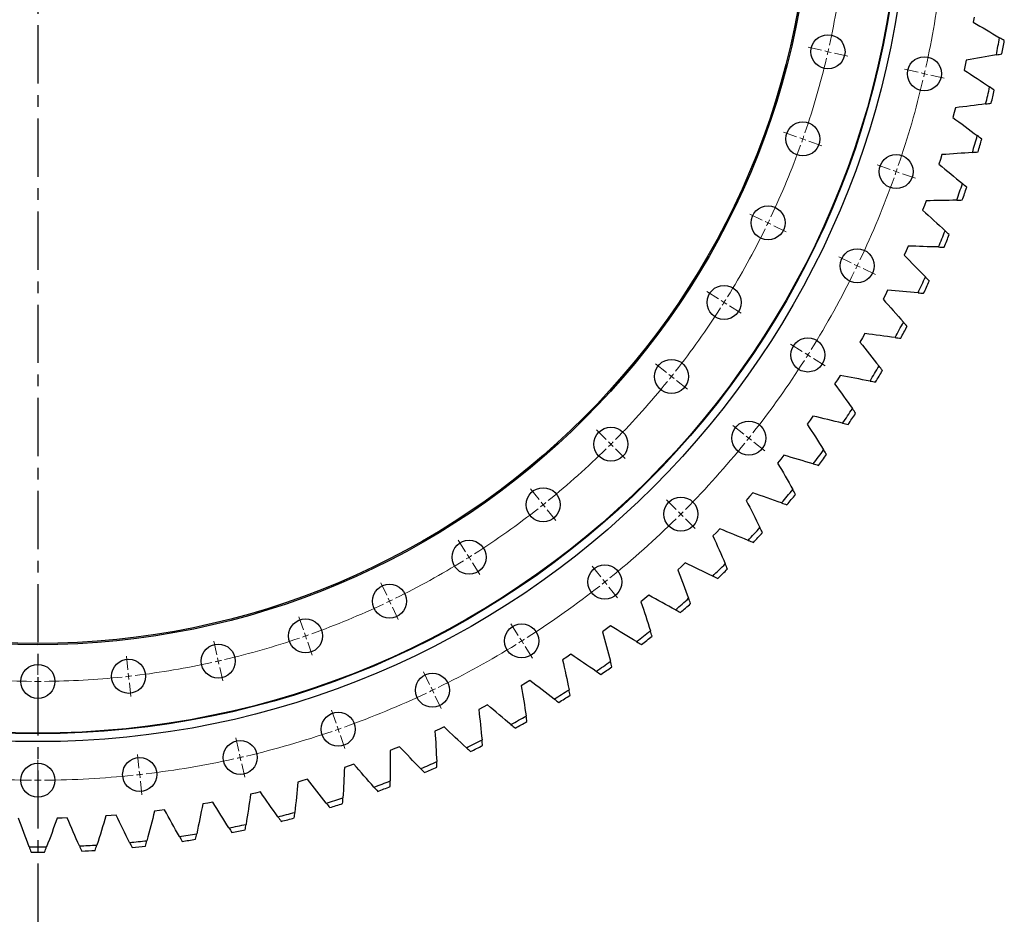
# Model space of a CAD drawing. Header units: millimetres. Extents: x -229 to 6561, y 5389 to 10576.
# Tile 6 of 14: x 1468 to 2219, y 8559 to 9252. Entities that reach past the tile are written whole.
import ezdxf

# ---------------------------------------------------------------- set-up
doc = ezdxf.new("R2010")
doc.units = ezdxf.units.MM
doc.header["$LTSCALE"] = 20
doc.linetypes.add('CENTER', pattern=[10.16, 6.35, -1.27, 1.27, -1.27])

msp = doc.modelspace()

# ---------------------------------------------------------------- linework, layer by layer
at = {"linetype": 'CENTER', "ltscale": 0.35}
msp.add_line((1481.59, 10172.74), (1481.59, 8558.61), dxfattribs=at)
at = {"color": 7, "linetype": 'Continuous', "lineweight": 25}
for p, q in [((2196.09, 9254.39), (2195.47, 9250.59)), ((2190.17, 9221.54), (2189.41, 9217.76)), ((2189.41, 9217.76), (2188.6, 9214)), ((2181.81, 9185.25), (2180.86, 9181.52)), ((2180.86, 9181.52), (2179.85, 9177.8)), ((2170.45, 9145.77), (2169.25, 9142.11)), ((2171.6, 9149.44), (2170.45, 9145.77)), ((2158.22, 9110.6), (2156.83, 9107)), ((2159.55, 9114.21), (2158.22, 9110.6)), ((2145.71, 9079.64), (2144.19, 9076.1)), ((2144.19, 9076.1), (2142.62, 9072.58)), ((2128.4, 9042.38), (2126.66, 9038.94)), ((2130.1, 9045.83), (2128.4, 9042.38)), ((2112.78, 9012.87), (2110.9, 9009.51)), ((2110.9, 9009.51), (2108.98, 9006.17)), ((2093.78, 8980.85), (2091.73, 8977.58)), ((2091.73, 8977.58), (2089.64, 8974.35)), ((2073.15, 8949.84), (2070.95, 8946.69)), ((2070.95, 8946.69), (2068.69, 8943.57)), ((2050.96, 8919.94), (2048.6, 8916.9)), ((2048.6, 8916.9), (2046.18, 8913.9)), ((2027.26, 8891.22), (2024.74, 8888.31)), ((2024.74, 8888.31), (2022.18, 8885.44)), ((1999.45, 8860.98), (1996.74, 8858.24)), ((2002.12, 8863.76), (1999.45, 8860.98)), ((1975.59, 8837.63), (1972.78, 8834.99)), ((1972.78, 8834.99), (1969.94, 8832.4)), ((1944.81, 8810.41), (1941.84, 8807.97)), ((1947.75, 8812.9), (1944.81, 8810.41)), ((1915.61, 8787.3), (1912.51, 8785.01)), ((1918.68, 8789.64), (1915.61, 8787.3)), ((1885.26, 8765.73), (1882.05, 8763.6)), ((1888.44, 8767.9), (1885.26, 8765.73)), ((1857.13, 8747.75), (1853.84, 8745.74)), ((1853.84, 8745.74), (1850.53, 8743.78)), ((1821.44, 8727.4), (1818.02, 8725.61)), ((1824.82, 8729.23), (1821.44, 8727.4)), ((1788.13, 8710.75), (1784.63, 8709.14)), ((1791.6, 8712.41), (1788.13, 8710.75)), ((1754.01, 8695.84), (1750.43, 8694.41)), ((1757.56, 8697.32), (1754.01, 8695.84)), ((1719.16, 8682.7), (1715.52, 8681.46)), ((1722.79, 8684), (1719.16, 8682.7)), ((1687.38, 8672.48), (1683.69, 8671.38)), ((1683.69, 8671.38), (1679.98, 8670.33)), ((1647.68, 8661.9), (1643.93, 8661.04)), ((1651.42, 8662.81), (1647.68, 8661.9)), ((1611.23, 8654.28), (1607.44, 8653.62)), ((1615.01, 8655), (1611.23, 8654.28)), ((1500.21, 8642.8), (1496.36, 8642.73)), ((1504.06, 8642.93), (1500.21, 8642.8)), ((1537.4, 8644.72), (1533.55, 8644.45)), ((1541.23, 8645.04), (1537.4, 8644.72)), ((1574.44, 8648.55), (1570.61, 8648.08)), ((1578.25, 8649.07), (1574.44, 8648.55))]:
    msp.add_line(p, q, dxfattribs=at)
at = {"color": 0, "linetype": 'Continuous', "lineweight": 18}
for p, q in [((2079.71, 9229.16), (2069.47, 9231.49)), ((2084.58, 9228.05), (2082.15, 9228.6)), ((2084.58, 9228.05), (2087.02, 9227.49)), ((2089.46, 9226.93), (2099.69, 9224.6)), ((2153.32, 9212.36), (2143.08, 9214.69)), ((2158.19, 9211.25), (2155.75, 9211.8)), ((2158.19, 9211.25), (2160.63, 9210.69)), ((2163.06, 9210.13), (2173.3, 9207.8)), ((2060.66, 9163.05), (2050.75, 9166.52)), ((2065.38, 9161.4), (2063.02, 9162.22)), ((2065.38, 9161.4), (2067.74, 9160.57)), ((2070.1, 9159.75), (2080.01, 9156.28)), ((2131.93, 9138.11), (2122.01, 9141.58)), ((2136.64, 9136.46), (2134.29, 9137.29)), ((2136.64, 9136.46), (2139, 9135.64)), ((2141.36, 9134.81), (2151.27, 9131.34)), ((2034.33, 9099.49), (2024.87, 9104.04)), ((2038.84, 9097.32), (2036.59, 9098.4)), ((2038.84, 9097.32), (2041.09, 9096.23)), ((2043.34, 9095.15), (2052.8, 9090.59)), ((2102.36, 9066.73), (2092.9, 9071.28)), ((2106.86, 9064.56), (2104.61, 9065.64)), ((2106.86, 9064.56), (2109.11, 9063.47)), ((2111.37, 9062.39), (2120.83, 9057.83)), ((2001.05, 9039.27), (1992.16, 9044.86)), ((2005.29, 9036.61), (2003.17, 9037.94)), ((2005.29, 9036.61), (2007.41, 9035.28)), ((2009.52, 9033.95), (2018.41, 9028.37)), ((2064.98, 8999.1), (2056.09, 9004.69)), ((2069.22, 8996.44), (2067.1, 8997.77)), ((2069.22, 8996.44), (2071.33, 8995.11)), ((1961.24, 8983.16), (1953.03, 8989.71)), ((2073.45, 8993.78), (2082.34, 8988.2)), ((1965.15, 8980.05), (1963.2, 8981.61)), ((1965.15, 8980.05), (1967.11, 8978.49)), ((1969.06, 8976.93), (1977.27, 8970.38)), ((2020.27, 8936.09), (2012.06, 8942.64)), ((1915.4, 8931.86), (1907.98, 8939.29)), ((1918.94, 8928.33), (1917.17, 8930.1)), ((1918.94, 8928.33), (1920.7, 8926.56)), ((2024.18, 8932.97), (2022.23, 8934.53)), ((2024.18, 8932.97), (2026.14, 8931.41)), ((2028.09, 8929.86), (2036.3, 8923.31)), ((1922.47, 8924.79), (1929.9, 8917.37)), ((1864.1, 8886.02), (1857.55, 8894.23)), ((1867.22, 8882.11), (1865.66, 8884.07)), ((1968.79, 8878.48), (1961.36, 8885.9)), ((1867.22, 8882.11), (1868.78, 8880.16)), ((1870.34, 8878.2), (1876.88, 8869.99)), ((1972.32, 8874.94), (1970.55, 8876.71)), ((1972.32, 8874.94), (1974.09, 8873.18)), ((1975.86, 8871.41), (1983.28, 8863.98)), ((1807.99, 8846.21), (1802.41, 8855.1)), ((1810.65, 8841.98), (1809.32, 8844.09)), ((1810.65, 8841.98), (1811.98, 8839.86)), ((1813.31, 8837.74), (1818.9, 8828.85)), ((1911.17, 8826.99), (1904.63, 8835.2)), ((1747.78, 8812.93), (1743.22, 8822.39)), ((1914.29, 8823.08), (1912.73, 8825.04)), ((1914.29, 8823.08), (1915.85, 8821.13)), ((1917.41, 8819.17), (1923.96, 8810.97)), ((1749.95, 8808.43), (1748.86, 8810.68)), ((1749.95, 8808.43), (1751.03, 8806.17)), ((1752.12, 8803.92), (1756.67, 8794.46)), ((1684.22, 8786.6), (1680.75, 8796.51)), ((1848.16, 8782.28), (1842.57, 8791.17)), ((1618.11, 8767.56), (1615.77, 8777.79)), ((1685.87, 8781.88), (1685.04, 8784.24)), ((1685.87, 8781.88), (1686.69, 8779.52)), ((1687.52, 8777.16), (1690.99, 8767.25)), ((1850.82, 8778.05), (1849.49, 8780.17)), ((1850.82, 8778.05), (1852.15, 8775.93)), ((1853.48, 8773.81), (1859.07, 8764.92)), ((1481.59, 8752.17), (1481.59, 8762.67)), ((1550.28, 8756.03), (1549.1, 8766.47)), ((1619.22, 8762.68), (1618.66, 8765.12)), ((1619.22, 8762.68), (1619.78, 8760.24)), ((1620.33, 8757.81), (1622.67, 8747.57)), ((1481.59, 8747.17), (1481.59, 8749.67)), ((1481.59, 8747.17), (1481.59, 8744.67)), ((1550.84, 8751.06), (1550.56, 8753.55)), ((1550.84, 8751.06), (1551.12, 8748.58)), ((1780.54, 8744.91), (1775.98, 8754.37)), ((1481.59, 8742.17), (1481.59, 8731.67)), ((1551.4, 8746.1), (1552.58, 8735.66)), ((1782.71, 8740.4), (1781.62, 8742.66)), ((1782.71, 8740.4), (1783.79, 8738.15)), ((1784.87, 8735.9), (1789.43, 8726.44)), ((1709.15, 8715.34), (1705.68, 8725.25)), ((1710.8, 8710.62), (1709.98, 8712.98)), ((1710.8, 8710.62), (1711.63, 8708.26)), ((1634.91, 8693.95), (1632.57, 8704.19)), ((1712.45, 8705.9), (1715.92, 8695.99)), ((1481.59, 8676.67), (1481.59, 8687.17)), ((1558.73, 8681.01), (1557.56, 8691.44)), ((1636.02, 8689.08), (1635.46, 8691.51)), ((1636.02, 8689.08), (1636.58, 8686.64)), ((1637.13, 8684.2), (1639.47, 8673.96)), ((1481.59, 8671.67), (1481.59, 8674.17)), ((1559.29, 8676.04), (1559.01, 8678.52)), ((1559.29, 8676.04), (1559.57, 8673.55)), ((1481.59, 8671.67), (1481.59, 8669.17)), ((1481.59, 8666.67), (1481.59, 8656.17)), ((1559.85, 8671.07), (1561.03, 8660.64))]:
    msp.add_line(p, q, dxfattribs=at)
at = {"color": 7, "linetype": 'Continuous', "lineweight": 25}
for centre, radius in [((1481.59, 9365.67), 664.5), ((1481.59, 9365.67), 658.5), ((1481.59, 9365.67), 658), ((1481.59, 9365.67), 590.5), ((1481.59, 9365.67), 589.5), ((2084.58, 9228.05), 13), ((2158.19, 9211.25), 13), ((2065.38, 9161.4), 13), ((2136.64, 9136.46), 13), ((2038.84, 9097.32), 13), ((2106.86, 9064.56), 13), ((2005.29, 9036.61), 13), ((2069.22, 8996.44), 13), ((1965.15, 8980.05), 13), ((2024.18, 8932.97), 13), ((1918.94, 8928.33), 13), ((1867.22, 8882.11), 13), ((1972.32, 8874.94), 13), ((1810.65, 8841.98), 13), ((1914.29, 8823.08), 13), ((1749.95, 8808.43), 13), ((1685.87, 8781.88), 13), ((1850.82, 8778.05), 13), ((1619.22, 8762.68), 13), ((1550.84, 8751.06), 13), ((1481.59, 8747.17), 13), ((1782.71, 8740.4), 13), ((1710.8, 8710.62), 13), ((1636.02, 8689.08), 13), ((1559.29, 8676.04), 13), ((1481.59, 8671.67), 13)]:
    msp.add_circle(centre, radius, dxfattribs=at)
at = {"color": 0, "linetype": 'Continuous', "lineweight": 18}
for radius, start, end in [(618.5, 347.60604, 353.10825), (694, 347.55565, 353.15863), (618.5, 346.91127, 347.14286), (618.5, 347.14286, 347.37445), (618.5, 341.17747, 346.67967), (694, 347.14286, 347.34925), (694, 341.12708, 346.73006), (694, 346.93646, 347.14286), (618.5, 340.48269, 340.71429), (618.5, 340.71429, 340.94588), (618.5, 334.7489, 340.2511), (694, 340.71429, 340.92068), (694, 334.69851, 340.30149), (694, 340.50789, 340.71429), (618.5, 328.32033, 333.82253), (618.5, 334.05412, 334.28571), (618.5, 334.28571, 334.51731), (694, 334.07932, 334.28571), (694, 334.28571, 334.49211), (694, 328.26994, 333.87292), (618.5, 327.62555, 327.85714), (618.5, 327.85714, 328.08873), (618.5, 321.89175, 327.39396), (694, 327.65075, 327.85714), (694, 327.85714, 328.06354), (694, 321.84137, 327.44435), (618.5, 321.19698, 321.42857), (618.5, 321.42857, 321.66016), (618.5, 315.46318, 320.96539), (694, 321.42857, 321.63497), (618.5, 314.76841, 315), (618.5, 315, 315.23159), (694, 315.41279, 321.01578), (694, 321.22217, 321.42857), (618.5, 309.03461, 314.53682), (618.5, 308.57143, 308.80302), (618.5, 302.60604, 308.10825), (618.5, 308.33984, 308.57143), (694, 314.7936, 315), (694, 315, 315.2064), (694, 308.98422, 314.58721), (618.5, 296.17747, 301.67967), (618.5, 301.91127, 302.14286), (618.5, 302.14286, 302.37445), (694, 308.36503, 308.57143), (694, 308.57143, 308.77783), (694, 302.55565, 308.15863), (618.5, 295.48269, 295.71429), (618.5, 295.71429, 295.94588), (618.5, 289.7489, 295.2511), (618.5, 283.32033, 288.82253), (618.5, 289.05412, 289.28571), (618.5, 289.28571, 289.51731), (694, 301.93646, 302.14286), (694, 302.14286, 302.34925), (694, 296.12708, 301.73006), (618.5, 282.62555, 282.85714), (618.5, 282.85714, 283.08873), (618.5, 276.89175, 282.39396), (618.5, 264.03461, 269.53682), (618.5, 269.76841, 270), (618.5, 270, 270.23159), (618.5, 270.46318, 275.96539), (618.5, 276.19698, 276.42857), (618.5, 276.42857, 276.66016), (694, 295.50789, 295.71429), (694, 295.71429, 295.92068), (694, 289.69851, 295.30149), (694, 289.07932, 289.28571), (694, 289.28571, 289.49211), (694, 283.26994, 288.87292), (694, 276.84137, 282.44435), (694, 282.65075, 282.85714), (694, 282.85714, 283.06354), (694, 263.98422, 269.58721), (694, 270.41279, 276.01578), (694, 276.22217, 276.42857), (694, 276.42857, 276.63497), (694, 269.7936, 270), (694, 270, 270.2064)]:
    msp.add_arc((1481.59, 9365.67), radius, start, end, dxfattribs=at)
at = {"color": 7, "linetype": 'Continuous', "lineweight": 25}
for radius, start, end in [(744.8, 349.15879, 350.18547), (748.8, 349.27966, 350.0646), (744.8, 346.20797, 347.23465), (748.8, 346.32884, 347.11378), (744.8, 343.25715, 344.28383), (748.8, 343.37803, 344.16296), (744.8, 340.30633, 341.33301), (748.8, 340.42721, 341.21214), (744.8, 337.35551, 338.38219), (748.8, 337.47639, 338.26132), (744.8, 334.40469, 335.43137), (748.8, 334.52557, 335.3105), (744.8, 331.45388, 332.48055), (748.8, 331.57475, 332.35968), (744.8, 328.50306, 329.52973), (748.8, 328.62393, 329.40886), (744.8, 325.55224, 326.57891), (748.8, 325.67311, 326.45804), (744.8, 322.60142, 323.62809), (748.8, 322.72229, 323.50722), (744.8, 319.6506, 320.67727), (748.8, 319.77147, 320.5564), (744.8, 316.69978, 317.72645), (748.8, 316.82065, 317.60558), (744.8, 313.74896, 314.77563), (748.8, 313.86983, 314.65476), (744.8, 310.79814, 311.82481), (748.8, 310.91901, 311.70394), (744.8, 307.84732, 308.87399), (748.8, 307.96819, 308.75312), (744.8, 304.8965, 305.92317), (748.8, 305.01737, 305.8023), (744.8, 301.94568, 302.97235), (748.8, 302.06655, 302.85148), (744.8, 298.99486, 300.02153), (748.8, 299.11573, 299.90066), (744.8, 296.04404, 297.07072), (748.8, 296.16491, 296.94984), (744.8, 293.09322, 294.1199), (748.8, 293.21409, 293.99902), (744.8, 290.1424, 291.16908), (748.8, 290.26327, 291.0482), (744.8, 287.19158, 288.21826), (748.8, 287.31245, 288.09738), (744.8, 284.24076, 285.26744), (748.8, 284.36163, 285.14657), (744.8, 281.28994, 282.31662), (744.8, 278.33912, 279.3658), (748.8, 281.41081, 282.19575), (744.8, 269.48666, 270.51334), (744.8, 272.43748, 273.46416), (744.8, 275.3883, 276.41498), (748.8, 275.50917, 276.29411), (748.8, 278.45999, 279.24493), (748.8, 269.60753, 270.39247), (748.8, 272.55835, 273.34329)]:
    msp.add_arc((1481.59, 9365.67), radius, start, end, dxfattribs=at)
for points in [[(2195.47, 9250.59), (2202.18, 9246.7), (2208.86, 9242.74), (2215.49, 9238.72)], [(2219.16, 9236.48), (2217.94, 9237.23), (2216.71, 9237.97), (2215.49, 9238.72)], [(2213.1, 9225.59), (2205.47, 9224.16), (2197.83, 9222.81), (2190.17, 9221.54)], [(2213.1, 9225.59), (2214.5, 9225.85), (2215.91, 9226.12), (2217.32, 9226.39)], [(2188.6, 9214), (2195.1, 9209.77), (2201.56, 9205.47), (2207.98, 9201.1)], [(2211.53, 9198.68), (2210.35, 9199.49), (2209.17, 9200.3), (2207.98, 9201.1)], [(2204.92, 9188.12), (2197.22, 9187.08), (2189.52, 9186.13), (2181.81, 9185.25)], [(2204.92, 9188.12), (2206.34, 9188.31), (2207.76, 9188.5), (2209.17, 9188.7)], [(2179.85, 9177.8), (2186.13, 9173.24), (2192.36, 9168.62), (2198.55, 9163.93)], [(2201.97, 9161.33), (2200.83, 9162.2), (2199.69, 9163.06), (2198.55, 9163.93)], [(2194.82, 9151.12), (2187.08, 9150.48), (2179.34, 9149.92), (2171.6, 9149.44)], [(2194.82, 9151.12), (2196.24, 9151.23), (2197.67, 9151.35), (2199.1, 9151.48)], [(2169.25, 9142.11), (2175.29, 9137.23), (2181.27, 9132.29), (2187.21, 9127.29)], [(2190.49, 9124.51), (2189.4, 9125.44), (2188.31, 9126.37), (2187.21, 9127.29)], [(2182.82, 9114.68), (2175.07, 9114.45), (2167.31, 9114.29), (2159.55, 9114.21)], [(2182.82, 9114.68), (2184.26, 9114.73), (2185.69, 9114.77), (2187.12, 9114.82)], [(2156.83, 9107), (2162.61, 9101.82), (2168.33, 9096.58), (2174, 9091.28)], [(2177.14, 9088.34), (2176.09, 9089.32), (2175.05, 9090.3), (2174, 9091.28)], [(2168.97, 9078.92), (2161.21, 9079.08), (2153.46, 9079.32), (2145.71, 9079.64)], [(2168.97, 9078.92), (2170.41, 9078.89), (2171.84, 9078.86), (2173.27, 9078.84)], [(2142.62, 9072.58), (2148.12, 9067.11), (2153.57, 9061.58), (2158.96, 9056)], [(2161.94, 9052.9), (2160.95, 9053.94), (2159.95, 9054.97), (2158.96, 9056)], [(2153.3, 9043.91), (2145.56, 9044.47), (2137.83, 9045.11), (2130.1, 9045.83)], [(2153.3, 9043.91), (2154.73, 9043.81), (2156.16, 9043.71), (2157.59, 9043.61)], [(2126.66, 9038.94), (2131.87, 9033.2), (2137.02, 9027.4), (2142.12, 9021.54)], [(2144.93, 9018.29), (2144, 9019.38), (2143.06, 9020.46), (2142.12, 9021.54)], [(2135.85, 9009.76), (2128.14, 9010.72), (2120.45, 9011.76), (2112.78, 9012.87)], [(2108.98, 9006.17), (2113.89, 9000.16), (2118.74, 8994.1), (2123.53, 8987.99)], [(2135.85, 9009.76), (2137.27, 9009.58), (2138.69, 9009.41), (2140.11, 9009.24)], [(2126.17, 8984.6), (2125.29, 8985.74), (2124.41, 8986.87), (2123.53, 8987.99)], [(2116.66, 8976.55), (2109.01, 8977.91), (2101.39, 8979.34), (2093.78, 8980.85)], [(2089.64, 8974.35), (2094.24, 8968.1), (2098.77, 8961.8), (2103.23, 8955.45)], [(2116.66, 8976.55), (2118.07, 8976.3), (2119.48, 8976.05), (2120.89, 8975.81)], [(2095.78, 8944.38), (2088.22, 8946.12), (2080.68, 8947.94), (2073.15, 8949.84)], [(2105.7, 8951.93), (2104.88, 8953.1), (2104.06, 8954.28), (2103.23, 8955.45)], [(2068.69, 8943.57), (2072.96, 8937.08), (2077.16, 8930.56), (2081.29, 8923.99)], [(2095.78, 8944.38), (2097.18, 8944.05), (2098.58, 8943.73), (2099.97, 8943.42)], [(2073.28, 8913.32), (2065.82, 8915.45), (2058.38, 8917.66), (2050.96, 8919.94)], [(2083.57, 8920.35), (2082.82, 8921.56), (2082.05, 8922.78), (2081.29, 8923.99)], [(2046.18, 8913.9), (2050.11, 8907.21), (2053.97, 8900.48), (2057.76, 8893.7)], [(2073.28, 8913.32), (2074.66, 8912.92), (2076.04, 8912.53), (2077.42, 8912.14)], [(2049.21, 8883.46), (2041.87, 8885.97), (2034.55, 8888.56), (2027.26, 8891.22)], [(2059.85, 8889.95), (2059.16, 8891.2), (2058.46, 8892.45), (2057.76, 8893.7)], [(2022.18, 8885.44), (2025.76, 8878.55), (2029.26, 8871.63), (2032.7, 8864.67)], [(2049.21, 8883.46), (2050.57, 8882.99), (2051.92, 8882.53), (2053.28, 8882.07)], [(2023.63, 8854.88), (2016.43, 8857.76), (2009.26, 8860.73), (2002.12, 8863.76)], [(2034.59, 8860.81), (2033.96, 8862.1), (2033.33, 8863.38), (2032.7, 8864.67)], [(1996.74, 8858.24), (1999.96, 8851.18), (2003.1, 8844.09), (2006.18, 8836.96)], [(2023.63, 8854.88), (2024.96, 8854.34), (2026.29, 8853.81), (2027.63, 8853.28)], [(1996.62, 8827.65), (1989.57, 8830.9), (1982.56, 8834.23), (1975.59, 8837.63)], [(1969.94, 8832.4), (1972.79, 8825.18), (1975.56, 8817.94), (1978.26, 8810.66)], [(2007.87, 8833.01), (2007.31, 8834.33), (2006.74, 8835.65), (2006.18, 8836.96)], [(1996.62, 8827.65), (1997.92, 8827.05), (1999.22, 8826.45), (2000.52, 8825.85)], [(1941.84, 8807.97), (1944.31, 8800.61), (1946.71, 8793.23), (1949.03, 8785.83)], [(1968.24, 8801.85), (1961.37, 8805.46), (1954.54, 8809.15), (1947.75, 8812.9)], [(1979.75, 8806.63), (1979.26, 8807.97), (1978.76, 8809.32), (1978.26, 8810.66)], [(1968.24, 8801.85), (1969.51, 8801.18), (1970.78, 8800.52), (1972.05, 8799.85)], [(1912.51, 8785.01), (1914.61, 8777.54), (1916.62, 8770.05), (1918.56, 8762.53)], [(1938.57, 8777.54), (1931.9, 8781.51), (1925.26, 8785.54), (1918.68, 8789.64)], [(1950.31, 8781.72), (1949.89, 8783.09), (1949.46, 8784.46), (1949.03, 8785.83)], [(1938.57, 8777.54), (1939.8, 8776.81), (1941.03, 8776.08), (1942.27, 8775.36)], [(1882.05, 8763.6), (1883.76, 8756.03), (1885.39, 8748.44), (1886.94, 8740.84)], [(1907.69, 8754.8), (1901.23, 8759.1), (1894.81, 8763.47), (1888.44, 8767.9)], [(1919.63, 8758.37), (1919.28, 8759.76), (1918.92, 8761.15), (1918.56, 8762.53)], [(1907.69, 8754.8), (1908.88, 8754.01), (1910.07, 8753.21), (1911.27, 8752.42)], [(1875.67, 8733.67), (1869.44, 8738.3), (1863.26, 8742.99), (1857.13, 8747.75)], [(1850.53, 8743.78), (1851.84, 8736.13), (1853.08, 8728.47), (1854.23, 8720.8)], [(1887.79, 8736.62), (1887.51, 8738.03), (1887.22, 8739.43), (1886.94, 8740.84)], [(1875.67, 8733.67), (1876.82, 8732.82), (1877.98, 8731.97), (1879.13, 8731.12)], [(1818.02, 8725.61), (1818.94, 8717.91), (1819.78, 8710.2), (1820.54, 8702.47)], [(1842.62, 8714.23), (1836.63, 8719.17), (1830.7, 8724.17), (1824.82, 8729.23)], [(1854.86, 8716.55), (1854.66, 8717.97), (1854.45, 8719.38), (1854.23, 8720.8)], [(1808.6, 8696.5), (1802.88, 8701.75), (1797.21, 8707.05), (1791.6, 8712.41)], [(1842.62, 8714.23), (1843.72, 8713.31), (1844.83, 8712.4), (1845.94, 8711.49)], [(1784.63, 8709.14), (1785.15, 8701.4), (1785.59, 8693.65), (1785.95, 8685.9)], [(1820.95, 8698.19), (1820.82, 8699.62), (1820.68, 8701.05), (1820.54, 8702.47)], [(1750.43, 8694.41), (1750.55, 8686.66), (1750.59, 8678.9), (1750.55, 8671.13)], [(1773.72, 8680.56), (1768.28, 8686.09), (1762.89, 8691.68), (1757.56, 8697.32)], [(1808.6, 8696.5), (1809.66, 8695.54), (1810.72, 8694.57), (1811.78, 8693.61)], [(1715.52, 8681.46), (1715.24, 8673.71), (1714.88, 8665.96), (1714.44, 8658.21)], [(1738.06, 8666.43), (1732.91, 8672.23), (1727.82, 8678.09), (1722.79, 8684)], [(1773.72, 8680.56), (1774.73, 8679.54), (1775.73, 8678.52), (1776.74, 8677.5)], [(1786.14, 8681.61), (1786.08, 8683.04), (1786.02, 8684.47), (1785.95, 8685.9)], [(1701.73, 8654.15), (1696.88, 8660.21), (1692.1, 8666.32), (1687.38, 8672.48)], [(1679.98, 8670.33), (1679.31, 8662.6), (1678.55, 8654.88), (1677.71, 8647.16)], [(1738.06, 8666.43), (1739.02, 8665.36), (1739.97, 8664.29), (1740.92, 8663.22)], [(1750.52, 8666.84), (1750.54, 8668.27), (1750.55, 8669.7), (1750.55, 8671.13)], [(1643.93, 8661.04), (1642.85, 8653.35), (1641.7, 8645.68), (1640.47, 8638.02)], [(1664.81, 8643.76), (1660.28, 8650.07), (1655.82, 8656.41), (1651.42, 8662.81)], [(1714.19, 8653.92), (1714.28, 8655.35), (1714.36, 8656.78), (1714.44, 8658.21)], [(1607.44, 8653.62), (1605.97, 8646), (1604.42, 8638.39), (1602.8, 8630.8)], [(1627.4, 8635.29), (1623.2, 8641.82), (1619.08, 8648.39), (1615.01, 8655)], [(1701.73, 8654.15), (1702.62, 8653.03), (1703.52, 8651.91), (1704.42, 8650.8)], [(1474.92, 8620.9), (1472.14, 8628.15), (1469.44, 8635.43), (1466.82, 8642.73)], [(1496.36, 8642.73), (1493.73, 8635.43), (1491.04, 8628.15), (1488.26, 8620.9)], [(1513.27, 8621.55), (1510.12, 8628.65), (1507.05, 8635.77), (1504.06, 8642.93)], [(1533.55, 8644.45), (1531.31, 8637.02), (1528.99, 8629.62), (1526.59, 8622.24)], [(1551.53, 8624.17), (1548.03, 8631.09), (1544.59, 8638.05), (1541.23, 8645.04)], [(1570.61, 8648.08), (1568.75, 8640.55), (1566.82, 8633.03), (1564.81, 8625.54)], [(1589.61, 8628.75), (1585.75, 8635.49), (1581.97, 8642.26), (1578.25, 8649.07)], [(1664.81, 8643.76), (1665.64, 8642.6), (1666.48, 8641.44), (1667.32, 8640.28)], [(1677.24, 8642.89), (1677.4, 8644.31), (1677.56, 8645.74), (1677.71, 8647.16)], [(1627.4, 8635.29), (1628.18, 8634.08), (1628.95, 8632.88), (1629.73, 8631.68)], [(1639.78, 8633.77), (1640.01, 8635.19), (1640.24, 8636.6), (1640.47, 8638.02)], [(1589.61, 8628.75), (1590.32, 8627.51), (1591.04, 8626.26), (1591.75, 8625.02)], [(1601.89, 8626.6), (1602.19, 8628), (1602.5, 8629.4), (1602.8, 8630.8)], [(1474.92, 8620.9), (1475.43, 8619.57), (1475.94, 8618.23), (1476.46, 8616.89)], [(1486.72, 8616.89), (1487.24, 8618.23), (1487.75, 8619.57), (1488.26, 8620.9)], [(1513.27, 8621.55), (1513.85, 8620.24), (1514.43, 8618.93), (1515.01, 8617.62)], [(1525.26, 8618.15), (1525.71, 8619.51), (1526.15, 8620.87), (1526.59, 8622.24)], [(1551.53, 8624.17), (1552.18, 8622.89), (1552.83, 8621.61), (1553.48, 8620.33)], [(1563.68, 8621.39), (1564.06, 8622.77), (1564.43, 8624.15), (1564.81, 8625.54)]]:
    msp.add_open_spline(points, degree=3, dxfattribs=at)

doc.saveas('drawing.dxf')
